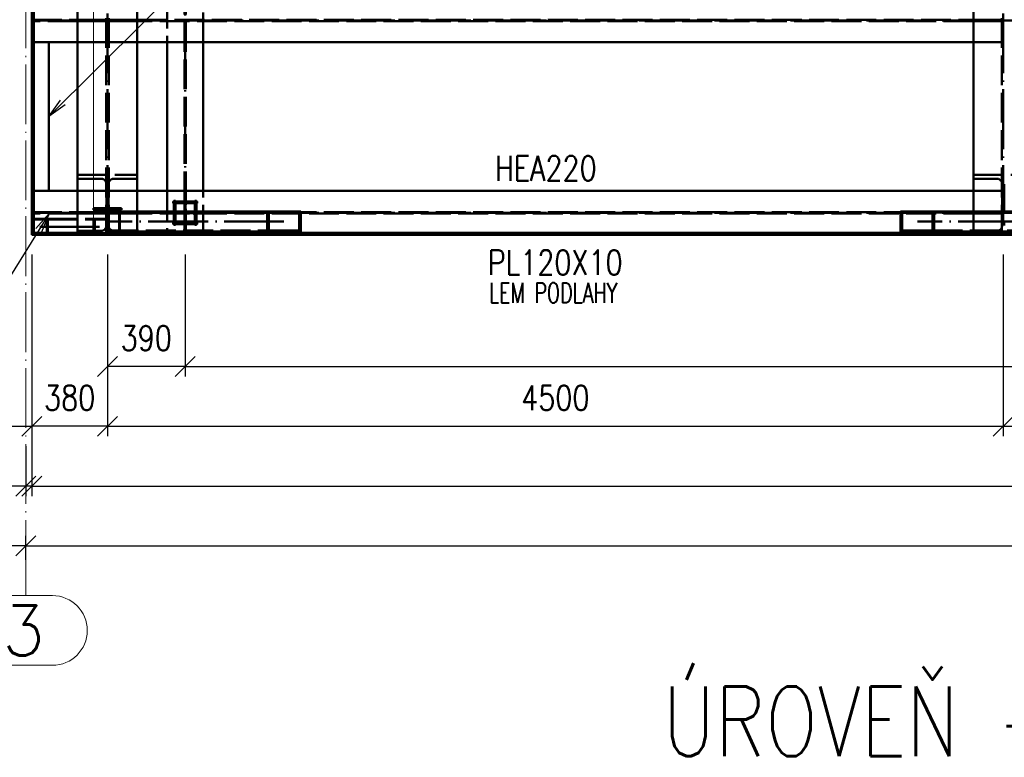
# Paper-space layout 'Layout1' of a CAD drawing. Extents: x -2 to 1033, y -36 to 596.
# Tile 9 of 69: x 125 to 224, y 273 to 347. Entities that reach past the tile are written whole.
import ezdxf

# ---------------------------------------------------------------- set-up
doc = ezdxf.new("R2010")
doc.units = 0
for name, pattern in [('ACAD_ISO02W100', [15, 12, -3]), ('ACAD_ISO04W100', [30.5, 24, -3, 0.5, -3]), ('HP_01_CER_B', [8, 5, -1, 1, -1])]:
    doc.linetypes.add(name, pattern=pattern)
doc.layers.get('0').update_dxf_attribs({"linetype": 'CONTINUOUS'})
doc.layers.get('DEFPOINTS').update_dxf_attribs({"color": 132, "linetype": 'CONTINUOUS'})
for name, color, linetype, lineweight in [('SS_1.ET-HALA_TaO-RASTR', 7, 'HP_01_CER_B', 13), ('SS_2.ET-HALA_TaO-MOULDSHOP-HLAVNI_NOSNIK', 32, 'CONTINUOUS', 50), ('SS_2.ET-HALA_TaO-MOULDSHOP-JD', 40, 'CONTINUOUS', 50), ('SS_2.ET-HALA_TaO-MOULDSHOP-NADSTAVBA', 94, 'CONTINUOUS', 50), ('SS_2.ET-HALA_TaO-MOULDSHOP-PODLAH.NOSNIK', 160, 'CONTINUOUS', 50), ('SS_2.ET-HALA_TaO-MOULDSHOP-PODLAHA_LEM', 140, 'CONTINUOUS', 50), ('SS_2.ET-HALA_TaO-MOULDSHOP-SLOUP', 212, 'CONTINUOUS', 50), ('SS_KOTY', 3, 'CONTINUOUS', 25), ('SS_NADPIS_7', 6, 'CONTINUOUS', 70), ('SS_PODKLADY', 9, 'CONTINUOUS', 13), ('SS_POPIS_PROFILU', 13, 'CONTINUOUS', 25), ('SS_SRAFY', 8, 'CONTINUOUS', 18)]:
    doc.layers.add(name, color=color, linetype=linetype, lineweight=lineweight)
doc.styles.add('ROMANS', font='romans.shx', dxfattribs={"width": 0.8})
doc.styles.add('romans.shx', font='romans.shx', dxfattribs={"height": 5})
doc.dimstyles.new('A-1_(2.5)_50AS', dxfattribs={"dimtxt": 2.5, "dimasz": 2, "dimexe": 1, "dimexo": 2, "dimgap": 0, "dimtad": 0, "dimdec": 1, "dimlfac": 50, "dimrnd": 1, "dimtxsty": 'ROMANS', "dimblk1": 'OBLIQUE', "dimblk2": 'OBLIQUE', "dimsah": 1, "dimcen": 2, "dimclrd": 256, "dimclre": 256, "dimclrt": 256, "dimadec": 1, "dimazin": 2, "dimtfac": 0.714286, "dimtdec": 1, "dimtmove": 0, "dimatfit": 3, "dimldrblk": 'OPEN', "dimfxl": 1, "dimtvp": 1.142857, "dimtfill": 1, "dimtolj": 1, "dimlwd": -1, "dimlwe": -1, "dimarcsym": 0})
pattern_1 = [(45, (126.10668, 325.36216), (-0.04490128, 0.0449013), [])]

# ---------------------------------------------------------------- blocks, each defined once
blk = doc.blocks.new('_Oblique')
at = {"color": 0, "linetype": 'ByBlock', "lineweight": -2}
blk.add_line((-0.5, -0.5), (0.5, 0.5), dxfattribs=at)
blk = doc.blocks.new('*D10')
at = {"layer": 'DEFPOINTS', "color": 0, "transparency": 16777216}
for p in [(126.107, 325.362), (133.707, 325.362), (126.107, 306.119)]:
    blk.add_point(p, dxfattribs=at)
at = {"layer": 'SS_KOTY', "transparency": 16777216}
for p, q in [((126.107, 323.362), (126.107, 305.119)), ((133.707, 323.362), (133.707, 305.119)), ((133.707, 306.119), (126.107, 306.119))]:
    blk.add_line(p, q, dxfattribs=at)
at = {"layer": 'SS_KOTY', "transparency": 16777216, "xscale": 2, "yscale": 2, "zscale": 2, "rotation": 180}
blk.add_blockref('_Oblique', (126.107, 306.119), dxfattribs=at)
at = {"layer": 'SS_KOTY', "transparency": 16777216, "xscale": 2, "yscale": 2, "zscale": 2}
blk.add_blockref('_Oblique', (133.707, 306.119), dxfattribs=at)
at = {"layer": 'SS_KOTY', "transparency": 16777216, "insert": (129.907, 308.976), "char_height": 2.5, "attachment_point": 5, "style": 'ROMANS', "bg_fill": 3, "box_fill_scale": 1.1, "bg_fill_color": 256, "bg_fill_true_color": 13158600, "bg_fill_transparency": 0}
blk.add_mtext('\\A1;380', dxfattribs=at)
blk = doc.blocks.new('_OPEN')
at = {"color": 0, "linetype": 'ByBlock'}
for p, q in [((-1, 0.167), (0, 0)), ((0, 0), (-1, -0.167)), ((0, 0), (-1, 0))]:
    blk.add_line(p, q, dxfattribs=at)
blk = doc.blocks.new('*D11')
at = {"layer": 'DEFPOINTS', "color": 0, "transparency": 16777216}
for p in [(133.707, 325.362), (223.707, 325.362), (223.707, 306.119)]:
    blk.add_point(p, dxfattribs=at)
at = {"layer": 'SS_KOTY', "transparency": 16777216}
for p, q in [((133.707, 323.362), (133.707, 305.119)), ((223.707, 323.362), (223.707, 305.119)), ((133.707, 306.119), (223.707, 306.119))]:
    blk.add_line(p, q, dxfattribs=at)
at = {"layer": 'SS_KOTY', "transparency": 16777216, "xscale": 2, "yscale": 2, "zscale": 2, "rotation": 180}
blk.add_blockref('_Oblique', (133.707, 306.119), dxfattribs=at)
at = {"layer": 'SS_KOTY', "transparency": 16777216, "xscale": 2, "yscale": 2, "zscale": 2}
blk.add_blockref('_Oblique', (223.707, 306.119), dxfattribs=at)
at = {"layer": 'SS_KOTY', "transparency": 16777216, "insert": (178.707, 308.976), "char_height": 2.5, "attachment_point": 5, "style": 'ROMANS', "bg_fill": 3, "box_fill_scale": 1.1, "bg_fill_color": 256, "bg_fill_true_color": 13158600, "bg_fill_transparency": 0}
blk.add_mtext('\\A1;4500', dxfattribs=at)
blk = doc.blocks.new('*D12')
at = {"layer": 'DEFPOINTS', "color": 0, "transparency": 16777216}
for p in [(141.507, 325.362), (349.507, 325.362), (349.507, 312.119)]:
    blk.add_point(p, dxfattribs=at)
at = {"layer": 'SS_KOTY', "transparency": 16777216}
for p, q in [((141.507, 323.362), (141.507, 311.119)), ((349.507, 323.362), (349.507, 311.119)), ((141.507, 312.119), (349.507, 312.119))]:
    blk.add_line(p, q, dxfattribs=at)
at = {"layer": 'SS_KOTY', "transparency": 16777216, "xscale": 2, "yscale": 2, "zscale": 2, "rotation": 180}
blk.add_blockref('_Oblique', (141.507, 312.119), dxfattribs=at)
at = {"layer": 'SS_KOTY', "transparency": 16777216, "xscale": 2, "yscale": 2, "zscale": 2}
blk.add_blockref('_Oblique', (349.507, 312.119), dxfattribs=at)
at = {"layer": 'SS_KOTY', "transparency": 16777216, "insert": (245.507, 314.976), "char_height": 2.5, "attachment_point": 5, "style": 'ROMANS', "bg_fill": 3, "box_fill_scale": 1.1, "bg_fill_color": 256, "bg_fill_true_color": 13158600, "bg_fill_transparency": 0}
blk.add_mtext('\\A1;10400', dxfattribs=at)
blk = doc.blocks.new('*D13')
at = {"layer": 'DEFPOINTS', "color": 0, "transparency": 16777216}
for p in [(133.707, 325.362), (141.507, 325.362), (133.707, 312.119)]:
    blk.add_point(p, dxfattribs=at)
at = {"layer": 'SS_KOTY', "transparency": 16777216}
for p, q in [((133.707, 323.362), (133.707, 311.119)), ((141.507, 323.362), (141.507, 311.119)), ((141.507, 312.119), (133.707, 312.119))]:
    blk.add_line(p, q, dxfattribs=at)
at = {"layer": 'SS_KOTY', "transparency": 16777216, "xscale": 2, "yscale": 2, "zscale": 2, "rotation": 180}
blk.add_blockref('_Oblique', (133.707, 312.119), dxfattribs=at)
at = {"layer": 'SS_KOTY', "transparency": 16777216, "xscale": 2, "yscale": 2, "zscale": 2}
blk.add_blockref('_Oblique', (141.507, 312.119), dxfattribs=at)
at = {"layer": 'SS_KOTY', "transparency": 16777216, "insert": (137.607, 314.976), "char_height": 2.5, "attachment_point": 5, "style": 'ROMANS', "bg_fill": 3, "box_fill_scale": 1.1, "bg_fill_color": 256, "bg_fill_true_color": 13158600, "bg_fill_transparency": 0}
blk.add_mtext('\\A1;390', dxfattribs=at)
blk = doc.blocks.new('*D15')
at = {"layer": 'DEFPOINTS', "color": 0, "transparency": 16777216}
for p in [(126.107, 325.362), (125.507, 306.119), (125.507, 300.119)]:
    blk.add_point(p, dxfattribs=at)
at = {"layer": 'SS_KOTY', "transparency": 16777216}
for p, q in [((126.107, 323.362), (126.107, 299.119)), ((125.507, 304.119), (125.507, 299.119)), ((125.507, 300.119), (120.269, 300.119)), ((126.107, 300.119), (125.507, 300.119))]:
    blk.add_line(p, q, dxfattribs=at)
at = {"layer": 'SS_KOTY', "transparency": 16777216, "xscale": 2, "yscale": 2, "zscale": 2, "rotation": 180}
blk.add_blockref('_Oblique', (125.507, 300.119), dxfattribs=at)
at = {"layer": 'SS_KOTY', "transparency": 16777216, "xscale": 2, "yscale": 2, "zscale": 2}
blk.add_blockref('_Oblique', (126.107, 300.119), dxfattribs=at)
at = {"layer": 'SS_KOTY', "transparency": 16777216, "insert": (121.888, 302.976), "char_height": 2.5, "attachment_point": 5, "style": 'ROMANS', "bg_fill": 3, "box_fill_scale": 1.1, "bg_fill_color": 256, "bg_fill_true_color": 13158600, "bg_fill_transparency": 0}
blk.add_mtext('\\A1;30', dxfattribs=at)
blk = doc.blocks.new('*D16')
at = {"layer": 'DEFPOINTS', "color": 0, "transparency": 16777216}
for p in [(223.707, 325.362), (332.007, 325.362), (332.007, 306.119)]:
    blk.add_point(p, dxfattribs=at)
at = {"layer": 'SS_KOTY', "transparency": 16777216}
for p, q in [((223.707, 323.362), (223.707, 305.119)), ((332.007, 323.362), (332.007, 305.119)), ((223.707, 306.119), (332.007, 306.119))]:
    blk.add_line(p, q, dxfattribs=at)
at = {"layer": 'SS_KOTY', "transparency": 16777216, "xscale": 2, "yscale": 2, "zscale": 2, "rotation": 180}
blk.add_blockref('_Oblique', (223.707, 306.119), dxfattribs=at)
at = {"layer": 'SS_KOTY', "transparency": 16777216, "xscale": 2, "yscale": 2, "zscale": 2}
blk.add_blockref('_Oblique', (332.007, 306.119), dxfattribs=at)
at = {"layer": 'SS_KOTY', "transparency": 16777216, "insert": (277.857, 308.976), "char_height": 2.5, "attachment_point": 5, "style": 'ROMANS', "bg_fill": 3, "box_fill_scale": 1.1, "bg_fill_color": 256, "bg_fill_true_color": 13158600, "bg_fill_transparency": 0}
blk.add_mtext('\\A1;5415', dxfattribs=at)
blk = doc.blocks.new('*D19')
at = {"layer": 'DEFPOINTS', "color": 0, "transparency": 16777216}
for p in [(126.107, 325.362), (443.307, 325.362), (443.307, 300.119)]:
    blk.add_point(p, dxfattribs=at)
at = {"layer": 'SS_KOTY', "transparency": 16777216}
for p, q in [((126.107, 323.362), (126.107, 299.119)), ((443.307, 323.362), (443.307, 299.119)), ((126.107, 300.119), (443.307, 300.119))]:
    blk.add_line(p, q, dxfattribs=at)
at = {"layer": 'SS_KOTY', "transparency": 16777216, "xscale": 2, "yscale": 2, "zscale": 2, "rotation": 180}
blk.add_blockref('_Oblique', (126.107, 300.119), dxfattribs=at)
at = {"layer": 'SS_KOTY', "transparency": 16777216, "xscale": 2, "yscale": 2, "zscale": 2}
blk.add_blockref('_Oblique', (443.307, 300.119), dxfattribs=at)
at = {"layer": 'SS_KOTY', "transparency": 16777216, "insert": (284.707, 302.976), "char_height": 2.5, "attachment_point": 5, "style": 'ROMANS', "bg_fill": 3, "box_fill_scale": 1.1, "bg_fill_color": 256, "bg_fill_true_color": 13158600, "bg_fill_transparency": 0}
blk.add_mtext('\\A1;15860', dxfattribs=at)
blk = doc.blocks.new('*D21')
at = {"layer": 'DEFPOINTS', "color": 0, "transparency": 16777216}
for p in [(115.307, 359.362), (126.107, 325.362), (126.107, 306.119)]:
    blk.add_point(p, dxfattribs=at)
at = {"layer": 'SS_KOTY', "transparency": 16777216}
for p, q in [((115.307, 357.362), (115.307, 305.119)), ((126.107, 323.362), (126.107, 305.119)), ((115.307, 306.119), (126.107, 306.119))]:
    blk.add_line(p, q, dxfattribs=at)
at = {"layer": 'SS_KOTY', "transparency": 16777216, "xscale": 2, "yscale": 2, "zscale": 2, "rotation": 180}
blk.add_blockref('_Oblique', (115.307, 306.119), dxfattribs=at)
at = {"layer": 'SS_KOTY', "transparency": 16777216, "xscale": 2, "yscale": 2, "zscale": 2}
blk.add_blockref('_Oblique', (126.107, 306.119), dxfattribs=at)
at = {"layer": 'SS_KOTY', "transparency": 16777216, "insert": (120.707, 308.976), "char_height": 2.5, "attachment_point": 5, "style": 'ROMANS', "bg_fill": 3, "box_fill_scale": 1.1, "bg_fill_color": 256, "bg_fill_true_color": 13158600, "bg_fill_transparency": 0}
blk.add_mtext('\\A1;540', dxfattribs=at)
blk = doc.blocks.new('*D23')
at = {"layer": 'DEFPOINTS', "color": 0, "transparency": 16777216}
for p in [(99.307, 359.362), (79.703, 325.362), (126.107, 325.362)]:
    blk.add_point(p, dxfattribs=at)
at = {"layer": 'SS_KOTY', "transparency": 16777216}
for p, q in [((97.307, 359.362), (78.703, 359.362)), ((79.703, 359.362), (79.703, 325.362)), ((124.107, 325.362), (78.703, 325.362))]:
    blk.add_line(p, q, dxfattribs=at)
at = {"layer": 'SS_KOTY', "transparency": 16777216, "xscale": 2, "yscale": 2, "zscale": 2}
for p, rotation in [((79.703, 359.362), 90), ((79.703, 325.362), 270)]:
    blk.add_blockref('_Oblique', p, dxfattribs=dict(at, rotation=rotation))
at = {"layer": 'SS_KOTY', "transparency": 16777216, "insert": (76.846, 342.362), "char_height": 2.5, "attachment_point": 5, "rotation": 90, "style": 'ROMANS', "bg_fill": 3, "box_fill_scale": 1.1, "bg_fill_color": 256, "bg_fill_true_color": 13158600, "bg_fill_transparency": 0}
blk.add_mtext('\\A1;1700', dxfattribs=at)
blk = doc.blocks.new('*D41')
at = {"layer": 'DEFPOINTS', "color": 0, "transparency": 16777216}
for p in [(365.507, 294.119), (125.507, 290.706), (365.507, 290.706)]:
    blk.add_point(p, dxfattribs=at)
at = {"layer": 'SS_KOTY', "transparency": 16777216}
for p, q in [((125.507, 292.706), (125.507, 295.119)), ((365.507, 292.706), (365.507, 295.119)), ((125.507, 294.119), (365.507, 294.119))]:
    blk.add_line(p, q, dxfattribs=at)
at = {"layer": 'SS_KOTY', "transparency": 16777216, "xscale": 2, "yscale": 2, "zscale": 2, "rotation": 180}
blk.add_blockref('_Oblique', (125.507, 294.119), dxfattribs=at)
at = {"layer": 'SS_KOTY', "transparency": 16777216, "xscale": 2, "yscale": 2, "zscale": 2}
blk.add_blockref('_Oblique', (365.507, 294.119), dxfattribs=at)
at = {"layer": 'SS_KOTY', "transparency": 16777216, "insert": (245.507, 296.976), "char_height": 2.5, "attachment_point": 5, "style": 'ROMANS', "bg_fill": 3, "box_fill_scale": 1.1, "bg_fill_color": 256, "bg_fill_true_color": 13158600, "bg_fill_transparency": 0}
blk.add_mtext('\\A1;12000', dxfattribs=at)
blk = doc.blocks.new('*D42')
at = {"layer": 'DEFPOINTS', "color": 0, "transparency": 16777216}
for p in [(65.507, 294.119), (65.507, 290.706), (125.507, 290.706)]:
    blk.add_point(p, dxfattribs=at)
at = {"layer": 'SS_KOTY', "transparency": 16777216}
for p, q in [((65.507, 292.706), (65.507, 295.119)), ((125.507, 292.706), (125.507, 295.119)), ((125.507, 294.119), (65.507, 294.119))]:
    blk.add_line(p, q, dxfattribs=at)
at = {"layer": 'SS_KOTY', "transparency": 16777216, "xscale": 2, "yscale": 2, "zscale": 2, "rotation": 180}
blk.add_blockref('_Oblique', (65.507, 294.119), dxfattribs=at)
at = {"layer": 'SS_KOTY', "transparency": 16777216, "xscale": 2, "yscale": 2, "zscale": 2}
blk.add_blockref('_Oblique', (125.507, 294.119), dxfattribs=at)
at = {"layer": 'SS_KOTY', "transparency": 16777216, "insert": (95.507, 296.976), "char_height": 2.5, "attachment_point": 5, "style": 'ROMANS', "bg_fill": 3, "box_fill_scale": 1.1, "bg_fill_color": 256, "bg_fill_true_color": 13158600, "bg_fill_transparency": 0}
blk.add_mtext('\\A1;3000', dxfattribs=at)

psp = doc.layouts.get("Layout1")

# ---------------------------------------------------------------- linework, layer by layer
at = {"layer": 'SS_1.ET-HALA_TaO-RASTR', "linetype": 'Continuous', "ltscale": 0.25}
for p, q in [((128.1733, 289.1189), (122.84, 289.1189)), ((122.84, 282.1189), (128.1733, 282.1189))]:
    psp.add_line(p, q, dxfattribs=at)
psp.add_arc((128.1733, 285.6189), 3.5, 270, 90, dxfattribs=at)
at = {"layer": 'SS_2.ET-HALA_TaO-MOULDSHOP-HLAVNI_NOSNIK', "color": 1, "linetype": 'Continuous', "ltscale": 0.25}
for p, q in [((136.7067, 329.7622), (136.7067, 520.6322)), ((220.7067, 329.7622), (220.7067, 520.6322)), ((130.7067, 329.7622), (130.7067, 359.3622))]:
    psp.add_line(p, q, dxfattribs=at)
at = {"layer": 'SS_2.ET-HALA_TaO-MOULDSHOP-JD', "color": 3, "linetype": 'ACAD_ISO02W100', "ltscale": 0.25}
for p, q in [((139.7067, 349.0822), (139.7067, 344.6822)), ((143.3067, 344.6822), (143.3067, 349.0822)), ((140.3067, 328.7022), (142.7067, 328.7022)), ((140.3067, 328.7022), (140.3067, 328.5422)), ((141.2167, 328.5422), (140.3067, 328.5422)), ((140.5267, 328.7622), (140.3667, 328.7622)), ((140.3667, 326.3622), (140.3667, 328.7622)), ((140.5267, 327.8522), (140.5267, 328.7622)), ((142.7067, 328.5422), (141.7967, 328.5422)), ((142.6467, 328.7622), (142.4867, 328.7622)), ((142.4867, 328.7622), (142.4867, 327.8522)), ((142.6467, 328.7622), (142.6467, 326.3622)), ((142.7067, 328.5422), (142.7067, 328.7022)), ((142.2467, 327.6122), (140.7667, 327.6122)), ((140.7667, 327.5122), (142.2467, 327.5122)), ((141.4566, 326.8222), (141.4566, 328.3022)), ((141.5566, 328.3022), (141.5566, 326.8222)), ((140.3067, 326.5822), (140.3067, 326.4222)), ((140.3067, 326.5821), (141.2167, 326.5821)), ((140.5267, 326.3622), (140.5267, 327.2722)), ((141.7967, 326.5821), (142.7067, 326.5821)), ((142.4867, 327.2722), (142.4867, 326.3622)), ((142.7067, 326.4222), (142.7067, 326.5822)), ((142.7067, 326.4222), (140.3067, 326.4222)), ((140.3667, 326.3622), (140.5267, 326.3622)), ((142.4867, 326.3622), (142.6467, 326.3622))]:
    psp.add_line(p, q, dxfattribs=at)
at = {"layer": 'SS_2.ET-HALA_TaO-MOULDSHOP-JD', "color": 1, "linetype": 'Continuous', "ltscale": 0.25}
for p, q in [((139.7067, 344.6822), (139.7067, 329.7622)), ((143.3067, 329.7622), (143.3067, 344.6822))]:
    psp.add_line(p, q, dxfattribs=at)
at = {"layer": 'SS_2.ET-HALA_TaO-MOULDSHOP-JD', "color": 3, "linetype": 'ACAD_ISO02W100', "ltscale": 0.25, "extrusion": (0, 0, -1)}
for centre, start, end in [((-141.2167, 328.3022), 90.000004, 180.000004), ((-141.7967, 328.3022), 0.000004, 90.000004), ((-141.2167, 326.8222), 180.000004, 270.000004), ((-141.7967, 326.8222), 270.000004, 0.000004)]:
    psp.add_arc(centre, 0.24, start, end, dxfattribs=at)
at = {"layer": 'SS_2.ET-HALA_TaO-MOULDSHOP-JD', "color": 3, "linetype": 'ACAD_ISO02W100', "ltscale": 0.25, "extrusion": (1.51582e-13, 6.27875e-14, -1)}
psp.add_arc((-140.7667, 327.8522), 0.24, 270.000004, 0.000004, dxfattribs=at)
at = {"layer": 'SS_2.ET-HALA_TaO-MOULDSHOP-JD', "color": 3, "linetype": 'ACAD_ISO02W100', "ltscale": 0.25, "extrusion": (1.51582e-13, -6.27875e-14, -1)}
psp.add_arc((-140.7667, 327.2722), 0.24, 0.000004, 90.000004, dxfattribs=at)
at = {"layer": 'SS_2.ET-HALA_TaO-MOULDSHOP-JD', "color": 3, "linetype": 'ACAD_ISO02W100', "ltscale": 0.25, "extrusion": (-6.27875e-14, 1.51582e-13, -1)}
psp.add_arc((-142.2467, 327.8522), 0.24, 180.000004, 270.000004, dxfattribs=at)
at = {"layer": 'SS_2.ET-HALA_TaO-MOULDSHOP-JD', "color": 3, "linetype": 'ACAD_ISO02W100', "ltscale": 0.25, "extrusion": (-6.27875e-14, -1.51582e-13, -1)}
psp.add_arc((-142.2467, 327.2722), 0.24, 90.000004, 180.000004, dxfattribs=at)
at = {"layer": 'SS_2.ET-HALA_TaO-MOULDSHOP-NADSTAVBA', "color": 1, "linetype": 'Continuous', "ltscale": 0.25}
for p, q in [((135.1067, 328.0222), (132.3067, 328.0222)), ((132.3067, 328.0222), (132.3067, 327.8522)), ((132.3067, 327.8522), (133.4117, 327.8522)), ((149.7414, 327.6922), (133.7948, 327.6922)), ((134.0017, 327.8522), (135.1067, 327.8522)), ((135.1067, 328.0222), (135.1067, 327.8522)), ((153.1232, 327.6922), (149.7414, 327.6922)), ((149.9105, 327.5922), (152.9541, 327.5922)), ((216.7719, 327.6922), (213.3901, 327.6922)), ((213.5592, 327.5922), (216.6028, 327.5922)), ((232.7185, 327.6922), (216.7719, 327.6922)), ((132.4267, 326.9322), (132.3067, 326.9322))]:
    psp.add_line(p, q, dxfattribs=at)
at = {"layer": 'SS_2.ET-HALA_TaO-MOULDSHOP-NADSTAVBA', "color": 3, "linetype": 'ACAD_ISO02W100', "ltscale": 0.25}
for p, q in [((133.7948, 327.6922), (133.7617, 327.6922)), ((133.7617, 327.6922), (133.7617, 327.6122)), ((133.8208, 327.5922), (149.9105, 327.5922)), ((216.6028, 327.5922), (232.6925, 327.5922))]:
    psp.add_line(p, q, dxfattribs=at)
at = {"layer": 'SS_2.ET-HALA_TaO-MOULDSHOP-NADSTAVBA', "color": 7, "linetype": 'ACAD_ISO04W100', "ltscale": 0.25}
for p, q in [((151.4323, 326.6922), (133.7067, 326.6922)), ((232.8067, 326.6922), (215.081, 326.6922))]:
    psp.add_line(p, q, dxfattribs=at)
at = {"layer": 'SS_2.ET-HALA_TaO-MOULDSHOP-NADSTAVBA', "color": 1, "linetype": 'Continuous', "ltscale": 0.25, "extrusion": (-1.25575e-13, -3.03165e-13, -1)}
psp.add_arc((-133.4117, 327.6122), 0.24, 90.000004, 180.000004, dxfattribs=at)
at = {"layer": 'SS_2.ET-HALA_TaO-MOULDSHOP-NADSTAVBA', "color": 1, "linetype": 'Continuous', "ltscale": 0.25, "extrusion": (3.03165e-13, -1.25575e-13, -1)}
psp.add_arc((-134.0017, 327.6122), 0.24, 0.000004, 90.000004, dxfattribs=at)
at = {"layer": 'SS_2.ET-HALA_TaO-MOULDSHOP-PODLAH.NOSNIK', "color": 3, "linetype": 'ACAD_ISO02W100', "ltscale": 0.25}
for p, q in [((130.7067, 346.9522), (130.7653, 346.9522)), ((130.7653, 346.8122), (130.7067, 346.8122)), ((130.7653, 346.9522), (130.9067, 346.9522)), ((130.9067, 346.8122), (130.7653, 346.8122)), ((130.9067, 346.9522), (133.5617, 346.9522)), ((130.9067, 346.8122), (130.9067, 346.9522)), ((133.5617, 346.8122), (130.9067, 346.8122)), ((133.8517, 346.9522), (136.5067, 346.9522)), ((136.5067, 346.8122), (133.8517, 346.8122)), ((136.5067, 346.9522), (136.6481, 346.9522)), ((136.5067, 346.9522), (136.5067, 346.8122)), ((136.6481, 346.8122), (136.5067, 346.8122)), ((136.6481, 346.9522), (136.7067, 346.9522)), ((136.7067, 346.8122), (136.6481, 346.8122)), ((136.7067, 346.9522), (220.7067, 346.9522)), ((220.7067, 346.8122), (136.7067, 346.8122)), ((220.7067, 346.9522), (220.7653, 346.9522)), ((220.7653, 346.8122), (220.7067, 346.8122)), ((220.7653, 346.9522), (220.9067, 346.9522)), ((220.9067, 346.8122), (220.7653, 346.8122)), ((220.9067, 346.9522), (223.5617, 346.9522)), ((220.9067, 346.8122), (220.9067, 346.9522)), ((223.5617, 346.8122), (220.9067, 346.8122)), ((133.5617, 344.6822), (130.7067, 344.6822)), ((136.7067, 344.6822), (133.8517, 344.6822)), ((223.5617, 344.6822), (220.7067, 344.6822)), ((130.7067, 329.7622), (133.5617, 329.7622)), ((133.8517, 329.7622), (136.7067, 329.7622)), ((220.7067, 329.7622), (223.5617, 329.7622)), ((130.7067, 327.6322), (130.7653, 327.6322)), ((130.7653, 327.4922), (130.7067, 327.4922)), ((130.7653, 327.6322), (130.9067, 327.6322)), ((130.9067, 327.4922), (130.7653, 327.4922)), ((130.9067, 327.6322), (133.5617, 327.6322)), ((130.9067, 327.4922), (130.9067, 327.6322)), ((133.5617, 327.4922), (130.9067, 327.4922)), ((133.8517, 327.6322), (136.5067, 327.6322)), ((136.5067, 327.4922), (133.8517, 327.4922)), ((136.5067, 327.6322), (136.6481, 327.6322)), ((136.5067, 327.6322), (136.5067, 327.4922)), ((136.6481, 327.4922), (136.5067, 327.4922)), ((136.6481, 327.6322), (136.7067, 327.6322)), ((136.7067, 327.4922), (136.6481, 327.4922)), ((136.7067, 327.6322), (220.7067, 327.6322)), ((220.7067, 327.4922), (136.7067, 327.4922)), ((220.7067, 327.6322), (220.7653, 327.6322)), ((220.7653, 327.4922), (220.7067, 327.4922)), ((220.7653, 327.6322), (220.9067, 327.6322)), ((220.9067, 327.4922), (220.7653, 327.4922)), ((220.9067, 327.6322), (223.5617, 327.6322)), ((220.9067, 327.4922), (220.9067, 327.6322)), ((223.5617, 327.4922), (220.9067, 327.4922))]:
    psp.add_line(p, q, dxfattribs=at)
at = {"layer": 'SS_2.ET-HALA_TaO-MOULDSHOP-PODLAH.NOSNIK', "color": 7, "linetype": 'ACAD_ISO04W100', "ltscale": 0.25}
for p, q in [((133.7067, 346.8822), (223.7067, 346.8822)), ((223.7067, 346.8822), (332.0067, 346.8821)), ((133.7067, 327.5622), (223.7067, 327.5622)), ((223.7067, 327.5622), (332.0067, 327.5621))]:
    psp.add_line(p, q, dxfattribs=at)
at = {"layer": 'SS_2.ET-HALA_TaO-MOULDSHOP-PODLAH.NOSNIK', "color": 1, "linetype": 'Continuous', "ltscale": 0.25}
for p, q in [((130.7067, 344.6822), (127.8067, 344.6822)), ((127.8067, 329.7622), (127.8067, 344.6822)), ((220.7067, 344.6822), (136.7067, 344.6822)), ((136.7067, 329.7622), (220.7067, 329.7622)), ((136.7067, 327.6922), (136.7067, 329.7622)), ((220.7067, 327.6922), (220.7067, 329.7622))]:
    psp.add_line(p, q, dxfattribs=at)
at = {"layer": 'SS_2.ET-HALA_TaO-MOULDSHOP-SLOUP', "color": 3, "linetype": 'ACAD_ISO02W100', "ltscale": 0.25}
for p, q in [((130.7067, 331.3622), (136.7067, 331.3622)), ((130.7067, 330.9822), (133.0567, 330.9822)), ((133.5967, 326.2822), (133.5967, 330.4422)), ((133.8167, 330.4422), (133.8167, 326.2822)), ((134.3567, 330.9822), (136.7067, 330.9822)), ((220.7067, 331.3622), (226.7067, 331.3622)), ((220.7067, 330.9822), (223.0567, 330.9822)), ((223.5967, 326.2822), (223.5967, 330.4422)), ((223.8167, 330.4422), (223.8167, 326.2822)), ((127.7067, 326.9622), (133.5967, 326.9622)), ((127.7067, 326.9622), (127.7067, 326.8022)), ((127.7067, 326.8822), (133.5967, 326.8822))]:
    psp.add_line(p, q, dxfattribs=at)
at = {"layer": 'SS_2.ET-HALA_TaO-MOULDSHOP-SLOUP', "color": 3, "linetype": 'ACAD_ISO02W100', "ltscale": 0.25, "extrusion": (-1.39528e-14, -3.3685e-14, -1)}
psp.add_arc((-133.0567, 330.4422), 0.54, 90.000004, 180.000004, dxfattribs=at)
at = {"layer": 'SS_2.ET-HALA_TaO-MOULDSHOP-SLOUP', "color": 3, "linetype": 'ACAD_ISO02W100', "ltscale": 0.25, "extrusion": (3.3685e-14, -1.39528e-14, -1)}
psp.add_arc((-134.3567, 330.4422), 0.54, 0.000004, 90.000004, dxfattribs=at)
at = {"layer": 'SS_2.ET-HALA_TaO-MOULDSHOP-SLOUP', "color": 3, "linetype": 'ACAD_ISO02W100', "ltscale": 0.25, "extrusion": (-2.79056e-14, -6.737e-14, -1)}
psp.add_arc((-223.0567, 330.4422), 0.54, 90.000004, 180.000004, dxfattribs=at)
at = {"layer": 'SS_PODKLADY'}
psp.add_lwpolyline([(132.3067, 325.3622), (333.4067, 325.3622), (333.4067, 522.9621), (132.3067, 522.9621)], close=True, dxfattribs=at)
at = {"layer": 'SS_POPIS_PROFILU', "color": 0, "linetype": 'ByBlock'}
for p, q in [((127.8067, 337.2222), (128.9902, 338.8685)), ((127.8067, 337.2222), (129.2251, 338.6321)), ((129.4601, 338.3957), (127.8067, 337.2222))]:
    psp.add_line(p, q, dxfattribs=at)
at = {"layer": 'SS_POPIS_PROFILU', "color": 13}
psp.add_lwpolyline([(127.8067, 337.2222), (147.0449, 356.3448), (158.6639, 356.3448)], dxfattribs=at)

# ---------------------------------------------------------------- texts
at = {"layer": 'SS_1.ET-HALA_TaO-RASTR', "color": 7, "style": 'romans.shx'}
psp.add_text('3', height=5, dxfattribs=at).set_placement((123.1271, 283.1189))
at = {"layer": 'SS_NADPIS_7', "color": 6, "style": 'romans.shx', "width": 0.8}
psp.add_text('ÚROVEŇ +9.920 m', height=7, dxfattribs=at).set_placement((189.4793, 273.0047))
at = {"layer": 'SS_POPIS_PROFILU', "color": 13, "style": 'romans.shx', "width": 0.8}
psp.add_text('HEA220', height=2.5, dxfattribs=at).set_placement((172.6579, 330.7832))

# ---------------------------------------------------------------- dimensions: what is measured, and where the dimension line sits
at = {"layer": 'SS_KOTY'}
dim = psp.add_linear_dim(base=(365.5067, 294.1189), p1=(125.5067, 290.7065), p2=(365.5067, 290.7065), dimstyle='A-1_(2.5)_50AS', dxfattribs=at)
dim.commit()
dim.dimension.update_dxf_attribs({"geometry": '*D41', "text_midpoint": (245.5067, 296.9761)})

# ---------------------------------------------------------------- next in the draw order: dimensions: what is measured, and where the dimension line sits
dim = psp.add_linear_dim(base=(126.1067, 306.1189), p1=(133.7067, 325.3622), p2=(126.1067, 325.3622), dimstyle='A-1_(2.5)_50AS', dxfattribs=at)
dim.commit()
dim.dimension.update_dxf_attribs({"geometry": '*D10', "text_midpoint": (129.9067, 308.9761)})
dim = psp.add_linear_dim(base=(65.5067, 294.1189), p1=(125.5067, 290.7065), p2=(65.5067, 290.7065), dimstyle='A-1_(2.5)_50AS', override={"dimtmove": 1}, dxfattribs=at)
dim.commit()
dim.dimension.update_dxf_attribs({"geometry": '*D42', "text_midpoint": (95.5067, 296.9761)})

# ---------------------------------------------------------------- next in the draw order: linework, layer by layer
at = {"layer": 'SS_1.ET-HALA_TaO-RASTR', "linetype": 'ACAD_ISO04W100', "ltscale": 0.25}
for p, q in [((125.5067, 290.7065), (125.5067, 294.1189)), ((125.5067, 294.1189), (125.5067, 289.1189))]:
    psp.add_line(p, q, dxfattribs=at)

# ---------------------------------------------------------------- next in the draw order: dimensions: what is measured, and where the dimension line sits
at = {"layer": 'SS_KOTY'}
dim = psp.add_linear_dim(base=(125.5067, 300.1189), p1=(126.1067, 325.3622), p2=(125.5067, 306.1189), dimstyle='A-1_(2.5)_50AS', dxfattribs=at)
dim.commit()
dim.dimension.update_dxf_attribs({"geometry": '*D15', "text_midpoint": (121.8876, 302.9761)})
dim = psp.add_linear_dim(base=(223.7067, 306.1189), p1=(133.7067, 325.3622), p2=(223.7067, 325.3622), dimstyle='A-1_(2.5)_50AS', override={"dimtmove": 1}, dxfattribs=at)
dim.commit()
dim.dimension.update_dxf_attribs({"geometry": '*D11', "text_midpoint": (178.7067, 308.9761)})

# ---------------------------------------------------------------- next in the draw order: dimensions: what is measured, and where the dimension line sits
dim = psp.add_linear_dim(base=(349.5067, 312.1189), p1=(141.5067, 325.3622), p2=(349.5067, 325.3621), dimstyle='A-1_(2.5)_50AS', override={"dimtmove": 0}, dxfattribs=at)
dim.commit()
dim.dimension.update_dxf_attribs({"geometry": '*D12', "text_midpoint": (245.5067, 314.9761)})

# ---------------------------------------------------------------- next in the draw order: dimensions: what is measured, and where the dimension line sits
for base, p1, p2, picture, middle in [((133.7067, 312.1189), (141.5067, 325.3622), (133.7067, 325.3622), '*D13', (137.6067, 314.9761)), ((332.0067, 306.1189), (223.7067, 325.3622), (332.0067, 325.3621), '*D16', (277.8567, 308.9761))]:
    dim = psp.add_linear_dim(base=base, p1=p1, p2=p2, dimstyle='A-1_(2.5)_50AS', override={"dimtmove": 1}, dxfattribs=at)
    dim.commit()
    dim.dimension.update_dxf_attribs({"geometry": picture, "text_midpoint": middle})

# ---------------------------------------------------------------- next in the draw order: dimensions: what is measured, and where the dimension line sits
dim = psp.add_linear_dim(base=(443.3067, 300.1189), p1=(126.1067, 325.3622), p2=(443.3067, 325.3622), dimstyle='A-1_(2.5)_50AS', dxfattribs=at)
dim.commit()
dim.dimension.update_dxf_attribs({"geometry": '*D19', "text_midpoint": (284.7067, 302.9761)})

# ---------------------------------------------------------------- next in the draw order: hatches: boundary and pattern name
at = {"layer": 'SS_SRAFY'}
h = psp.add_hatch(dxfattribs=at)
h.set_pattern_fill('ANSI31', color=5, scale=0.02, angle=-0.000004, style=0)
h.set_pattern_definition(pattern_1)
h.paths.add_polyline_path([(132.3067, 325.3622), (135.1067, 325.3622), (135.1067, 325.5322), (134.0017, 325.5322, -0.4142136), (133.7617, 325.7722), (133.7617, 327.6122, -0.4142136), (134.0017, 327.8522), (135.1067, 327.8522), (135.1067, 328.0222), (132.3067, 328.0222), (132.3067, 327.8522), (133.4117, 327.8522, -0.4142136), (133.6517, 327.6122), (133.6517, 325.7722, -0.4142136), (133.4117, 325.5322), (132.3067, 325.5322)], flags=0)
h = psp.add_hatch(dxfattribs=at)
h.set_pattern_fill('ANSI31', color=5, scale=0.02, angle=-0.000004, style=0)
h.set_pattern_definition(pattern_1)
h.paths.add_polyline_path([(132.3067, 325.5322), (132.4267, 325.5322), (132.4267, 326.9322), (132.3067, 326.9322)], flags=0)

# ---------------------------------------------------------------- next in the draw order: linework, layer by layer
at = {"layer": 'SS_2.ET-HALA_TaO-MOULDSHOP-HLAVNI_NOSNIK', "color": 3, "linetype": 'ACAD_ISO02W100', "ltscale": 0.25}
for p, q in [((133.5617, 325.3622), (133.5617, 522.9621)), ((133.8517, 325.3622), (133.8517, 522.9621)), ((223.5617, 325.3622), (223.5617, 522.9621))]:
    psp.add_line(p, q, dxfattribs=at)
at = {"layer": 'SS_2.ET-HALA_TaO-MOULDSHOP-HLAVNI_NOSNIK', "color": 7, "linetype": 'ACAD_ISO04W100', "ltscale": 0.25}
for p, q in [((133.7067, 522.9622), (133.7067, 325.3622)), ((223.7067, 522.9622), (223.7067, 325.3622))]:
    psp.add_line(p, q, dxfattribs=at)
at = {"layer": 'SS_2.ET-HALA_TaO-MOULDSHOP-JD', "color": 3, "linetype": 'ACAD_ISO02W100', "ltscale": 0.25}
for p, q in [((141.4467, 522.9622), (141.4467, 325.3622)), ((141.5667, 522.9622), (141.5667, 325.3622)), ((139.7067, 329.7622), (139.7067, 325.3622)), ((143.3067, 325.3622), (143.3067, 329.7622))]:
    psp.add_line(p, q, dxfattribs=at)
at = {"layer": 'SS_2.ET-HALA_TaO-MOULDSHOP-JD', "color": 7, "linetype": 'ACAD_ISO04W100', "ltscale": 0.25}
psp.add_line((141.5067, 325.3622), (141.5067, 522.9622), dxfattribs=at)
at = {"layer": 'SS_2.ET-HALA_TaO-MOULDSHOP-NADSTAVBA', "color": 1, "linetype": 'Continuous', "ltscale": 0.25}
for p, q in [((133.6517, 327.6122), (133.6517, 325.7722)), ((133.7617, 327.6122), (133.7617, 325.7722)), ((149.7414, 325.6922), (149.7414, 327.6922)), ((149.9105, 325.7922), (149.9105, 327.5922)), ((152.9541, 325.7922), (152.9541, 327.5922)), ((153.1232, 325.6922), (153.1232, 327.6922)), ((213.3901, 327.6922), (213.3901, 325.6922)), ((213.5592, 327.5922), (213.5592, 325.7922)), ((216.6028, 327.5922), (216.6028, 325.7922)), ((216.7719, 327.6922), (216.7719, 325.6922)), ((132.3067, 326.9322), (132.3067, 325.5322)), ((132.4267, 325.5322), (132.4267, 326.9322)), ((132.3067, 325.5322), (132.3067, 325.3622)), ((133.4117, 325.5321), (132.3067, 325.5321)), ((133.7948, 325.6922), (149.7414, 325.6922)), ((135.1067, 325.5321), (134.0017, 325.5321)), ((135.1067, 325.5322), (135.1067, 325.3622)), ((149.7414, 325.6922), (153.1232, 325.6922)), ((149.9105, 325.7922), (152.9541, 325.7922)), ((213.3901, 325.6922), (216.7719, 325.6922)), ((213.5592, 325.7922), (216.6028, 325.7922)), ((216.7719, 325.6922), (232.7185, 325.6922)), ((135.1067, 325.3622), (132.3067, 325.3622))]:
    psp.add_line(p, q, dxfattribs=at)
at = {"layer": 'SS_2.ET-HALA_TaO-MOULDSHOP-NADSTAVBA', "color": 3, "linetype": 'ACAD_ISO02W100', "ltscale": 0.25}
for p, q in [((133.8208, 327.5922), (133.8208, 325.7922)), ((134.8854, 327.5922), (134.8854, 325.7922)), ((134.9445, 327.6922), (134.9445, 325.6922)), ((133.7617, 325.7721), (133.7617, 325.6922)), ((133.7617, 325.6922), (133.7948, 325.6922)), ((133.8208, 325.7922), (149.9105, 325.7922)), ((216.6028, 325.7922), (232.6925, 325.7922))]:
    psp.add_line(p, q, dxfattribs=at)
at = {"layer": 'SS_2.ET-HALA_TaO-MOULDSHOP-NADSTAVBA', "color": 1, "linetype": 'Continuous', "ltscale": 0.25, "extrusion": (-1.25575e-13, 3.03165e-13, -1)}
psp.add_arc((-133.4117, 325.7722), 0.24, 180.000004, 270.000004, dxfattribs=at)
at = {"layer": 'SS_2.ET-HALA_TaO-MOULDSHOP-NADSTAVBA', "color": 1, "linetype": 'Continuous', "ltscale": 0.25, "extrusion": (3.03165e-13, 1.25575e-13, -1)}
psp.add_arc((-134.0017, 325.7722), 0.24, 270.000004, 0.000004, dxfattribs=at)
at = {"layer": 'SS_2.ET-HALA_TaO-MOULDSHOP-PODLAH.NOSNIK', "color": 1, "linetype": 'Continuous', "ltscale": 0.25}
for p, q in [((130.7067, 325.5622), (130.7067, 329.7622)), ((136.7067, 325.5622), (136.7067, 325.6922)), ((220.7067, 325.5622), (220.7067, 325.6922))]:
    psp.add_line(p, q, dxfattribs=at)
at = {"layer": 'SS_2.ET-HALA_TaO-MOULDSHOP-PODLAH.NOSNIK', "color": 3, "linetype": 'ACAD_ISO02W100', "ltscale": 0.25}
for p, q in [((136.7067, 325.6922), (136.7067, 327.6922)), ((220.7067, 325.6922), (220.7067, 327.6922)), ((130.7067, 325.3622), (130.7067, 325.5622)), ((136.7067, 325.3622), (136.7067, 325.5622)), ((220.7067, 325.3622), (220.7067, 325.5622))]:
    psp.add_line(p, q, dxfattribs=at)
at = {"layer": 'SS_2.ET-HALA_TaO-MOULDSHOP-PODLAHA_LEM', "color": 1, "linetype": 'Continuous', "ltscale": 0.25}
for p, q in [((135.1067, 325.5622), (231.4067, 325.5622)), ((135.1067, 325.5622), (135.1067, 325.5322)), ((231.4067, 325.3622), (135.1067, 325.3622))]:
    psp.add_line(p, q, dxfattribs=at)
at = {"layer": 'SS_2.ET-HALA_TaO-MOULDSHOP-PODLAHA_LEM', "color": 7, "linetype": 'ACAD_ISO04W100', "ltscale": 0.25}
psp.add_line((232.8067, 325.3622), (133.7067, 325.3622), dxfattribs=at)
at = {"layer": 'SS_2.ET-HALA_TaO-MOULDSHOP-SLOUP', "color": 3, "linetype": 'ACAD_ISO02W100', "ltscale": 0.25}
for p, q in [((127.6267, 325.5222), (127.6267, 326.8022)), ((127.7067, 326.8022), (127.7067, 325.5222)), ((127.7067, 325.5222), (127.7067, 325.3622)), ((130.7067, 325.7422), (133.0567, 325.7422)), ((134.3567, 325.7422), (136.7067, 325.7422)), ((220.7067, 325.7422), (223.0567, 325.7422)), ((127.7067, 325.4422), (130.7067, 325.4422))]:
    psp.add_line(p, q, dxfattribs=at)
at = {"layer": 'SS_2.ET-HALA_TaO-MOULDSHOP-SLOUP', "color": 3, "linetype": 'ACAD_ISO02W100', "ltscale": 0.25, "extrusion": (-1.39528e-14, 3.3685e-14, -1)}
psp.add_arc((-133.0567, 326.2822), 0.54, 180.000004, 270.000004, dxfattribs=at)
at = {"layer": 'SS_2.ET-HALA_TaO-MOULDSHOP-SLOUP', "color": 3, "linetype": 'ACAD_ISO02W100', "ltscale": 0.25, "extrusion": (3.3685e-14, 1.39528e-14, -1)}
psp.add_arc((-134.3567, 326.2822), 0.54, 270.000004, 0.000004, dxfattribs=at)
at = {"layer": 'SS_2.ET-HALA_TaO-MOULDSHOP-SLOUP', "color": 3, "linetype": 'ACAD_ISO02W100', "ltscale": 0.25, "extrusion": (-2.79056e-14, 6.737e-14, -1)}
psp.add_arc((-223.0567, 326.2822), 0.54, 180.000004, 270.000004, dxfattribs=at)

# ---------------------------------------------------------------- next in the draw order: texts
at = {"layer": 'SS_POPIS_PROFILU', "color": 13, "style": 'romans.shx'}
for s, height, width, p in [('PL120X10', 2.5, 0.8, (171.9246, 321.3244)), ('LEM PODLAHY', 2, 0.7, (172.0378, 318.5244))]:
    psp.add_text(s, height=height, dxfattribs=dict(at, width=width)).set_placement(p)

# ---------------------------------------------------------------- next in the draw order: dimensions: what is measured, and where the dimension line sits
at = {"layer": 'SS_KOTY'}
dim = psp.add_linear_dim(base=(126.1067, 306.1189), p1=(115.3067, 359.3622), p2=(126.1067, 325.3622), dimstyle='A-1_(2.5)_50AS', override={"dimtmove": 1}, dxfattribs=at)
dim.commit()
dim.dimension.update_dxf_attribs({"geometry": '*D21', "text_midpoint": (120.7067, 308.9761)})

# ---------------------------------------------------------------- next in the draw order: linework, layer by layer
at = {"layer": 'SS_2.ET-HALA_TaO-MOULDSHOP-SLOUP', "color": 7, "linetype": 'ACAD_ISO04W100', "ltscale": 0.25}
psp.add_line((126.9067, 326.1622), (133.7067, 326.1622), dxfattribs=at)
at = {"layer": 'SS_2.ET-HALA_TaO-MOULDSHOP-SLOUP', "color": 3, "linetype": 'ACAD_ISO02W100', "ltscale": 0.25}
for centre, start, end in [((127.5467, 326.8022), 359.999996, 89.999996), ((127.5467, 325.5222), 269.999996, 359.999996)]:
    psp.add_arc(centre, 0.16, start, end, dxfattribs=at)
at = {"layer": 'SS_2.ET-HALA_TaO-MOULDSHOP-SLOUP', "color": 3, "linetype": 'ACAD_ISO02W100', "ltscale": 0.25, "extrusion": (1.88363e-13, 4.54747e-13, -1)}
psp.add_arc((-127.5467, 326.8022), 0.08, 90.000004, 180.000004, dxfattribs=at)
at = {"layer": 'SS_2.ET-HALA_TaO-MOULDSHOP-SLOUP', "color": 3, "linetype": 'ACAD_ISO02W100', "ltscale": 0.25, "extrusion": (-1.88362e-13, 4.54747e-13, -1)}
psp.add_arc((-127.5467, 325.5222), 0.08, 180.000004, 270.000004, dxfattribs=at)
at = {"layer": 'SS_POPIS_PROFILU', "color": 0, "linetype": 'ByBlock'}
for q in [(126.7931, 325.7982), (127.0755, 325.621)]:
    psp.add_line((127.8563, 327.4922), q, dxfattribs=at)

# ---------------------------------------------------------------- next in the draw order: dimensions: what is measured, and where the dimension line sits
at = {"layer": 'SS_KOTY'}
dim = psp.add_linear_dim(base=(79.7031, 325.3622), p1=(99.3067, 359.3622), p2=(126.1067, 325.3622), angle=90, dimstyle='A-1_(2.5)_50AS', override={"dimtmove": 1}, dxfattribs=at)
dim.commit()
dim.dimension.update_dxf_attribs({"geometry": '*D23', "text_midpoint": (76.846, 342.3622)})

# ---------------------------------------------------------------- next in the draw order: linework, layer by layer
at = {"layer": 'SS_1.ET-HALA_TaO-RASTR', "linetype": 'ACAD_ISO04W100', "ltscale": 0.25}
psp.add_line((125.5067, 290.7065), (125.5067, 542.5452), dxfattribs=at)
at = {"layer": 'SS_2.ET-HALA_TaO-MOULDSHOP-PODLAH.NOSNIK', "color": 7, "linetype": 'ACAD_ISO04W100', "ltscale": 0.25}
for p, q in [((126.1067, 346.8822), (126.1067, 366.2022)), ((126.1067, 346.8822), (133.7067, 346.8822)), ((126.1067, 327.5622), (126.1067, 346.8822)), ((126.1067, 327.5622), (133.7067, 327.5622))]:
    psp.add_line(p, q, dxfattribs=at)
at = {"layer": 'SS_2.ET-HALA_TaO-MOULDSHOP-PODLAH.NOSNIK', "color": 3, "linetype": 'ACAD_ISO02W100', "ltscale": 0.25}
for p, q in [((126.1067, 346.9522), (130.7067, 346.9522)), ((130.7067, 346.8122), (126.1067, 346.8122)), ((126.2367, 346.8121), (126.2367, 344.7822)), ((126.2367, 344.7822), (126.1067, 344.7822)), ((126.3067, 344.6822), (126.1067, 344.6822)), ((126.2367, 344.7822), (126.2367, 344.7114)), ((126.2367, 344.7114), (126.2367, 344.6822)), ((126.2367, 344.6822), (126.2367, 329.7622)), ((126.1067, 329.7622), (126.3067, 329.7622)), ((126.1067, 329.6622), (126.2367, 329.6622)), ((126.2367, 329.7622), (126.2367, 329.7329)), ((126.2367, 329.7329), (126.2367, 329.6622)), ((126.2367, 329.6622), (126.2367, 327.6322)), ((126.1067, 327.6322), (130.7067, 327.6322)), ((130.7067, 327.4922), (126.1067, 327.4922))]:
    psp.add_line(p, q, dxfattribs=at)
at = {"layer": 'SS_2.ET-HALA_TaO-MOULDSHOP-PODLAH.NOSNIK', "color": 1, "linetype": 'Continuous', "ltscale": 0.25}
for p, q in [((127.8067, 344.6822), (126.3067, 344.6822)), ((126.3067, 329.7622), (130.7067, 329.7622))]:
    psp.add_line(p, q, dxfattribs=at)
at = {"layer": 'SS_2.ET-HALA_TaO-MOULDSHOP-PODLAHA_LEM', "color": 7, "linetype": 'ACAD_ISO04W100', "ltscale": 0.25}
for p, q in [((126.1067, 325.3622), (126.1067, 414.1622)), ((133.7067, 325.3622), (126.1067, 325.3622))]:
    psp.add_line(p, q, dxfattribs=at)
at = {"layer": 'SS_2.ET-HALA_TaO-MOULDSHOP-PODLAHA_LEM', "color": 1, "linetype": 'Continuous', "ltscale": 0.25}
for p, q in [((126.1067, 325.5622), (126.1067, 358.4722)), ((126.3067, 358.4722), (126.3067, 325.5622)), ((126.1067, 325.3622), (126.1067, 325.5622)), ((126.1067, 325.5622), (126.3067, 325.5622)), ((126.3067, 325.5622), (132.3067, 325.5622)), ((132.3067, 325.3622), (126.1067, 325.3622))]:
    psp.add_line(p, q, dxfattribs=at)
at = {"layer": 'SS_2.ET-HALA_TaO-MOULDSHOP-SLOUP', "color": 3, "linetype": 'ACAD_ISO02W100', "ltscale": 0.25}
for p, q in [((126.1867, 325.5222), (126.1867, 326.8022)), ((126.2667, 326.9622), (127.5467, 326.9622)), ((126.2667, 326.8822), (127.5467, 326.8822)), ((126.2667, 325.4422), (127.5467, 325.4422))]:
    psp.add_line(p, q, dxfattribs=at)
for centre, start, end in [((126.2667, 326.8022), 89.999996, 179.999996), ((126.2667, 325.5222), 179.999996, 269.999996)]:
    psp.add_arc(centre, 0.16, start, end, dxfattribs=at)
at = {"layer": 'SS_2.ET-HALA_TaO-MOULDSHOP-SLOUP', "color": 3, "linetype": 'ACAD_ISO02W100', "ltscale": 0.25, "extrusion": (-4.54747e-13, 1.88363e-13, -1)}
psp.add_arc((-126.2667, 326.8022), 0.08, 0.000004, 90.000004, dxfattribs=at)
at = {"layer": 'SS_2.ET-HALA_TaO-MOULDSHOP-SLOUP', "color": 3, "linetype": 'ACAD_ISO02W100', "ltscale": 0.25, "extrusion": (4.54747e-13, 1.88362e-13, -1)}
psp.add_arc((-126.2667, 325.5222), 0.08, 270.000004, 0.000004, dxfattribs=at)
at = {"layer": 'SS_POPIS_PROFILU', "color": 0, "linetype": 'ByBlock'}
psp.add_line((126.5108, 325.9754), (127.8563, 327.4922), dxfattribs=at)
at = {"layer": 'SS_POPIS_PROFILU', "color": 13}
psp.add_lwpolyline([(127.8563, 327.4922), (121.9398, 318.0651), (110.6065, 318.0651)], dxfattribs=at)

doc.saveas('drawing.dxf')
